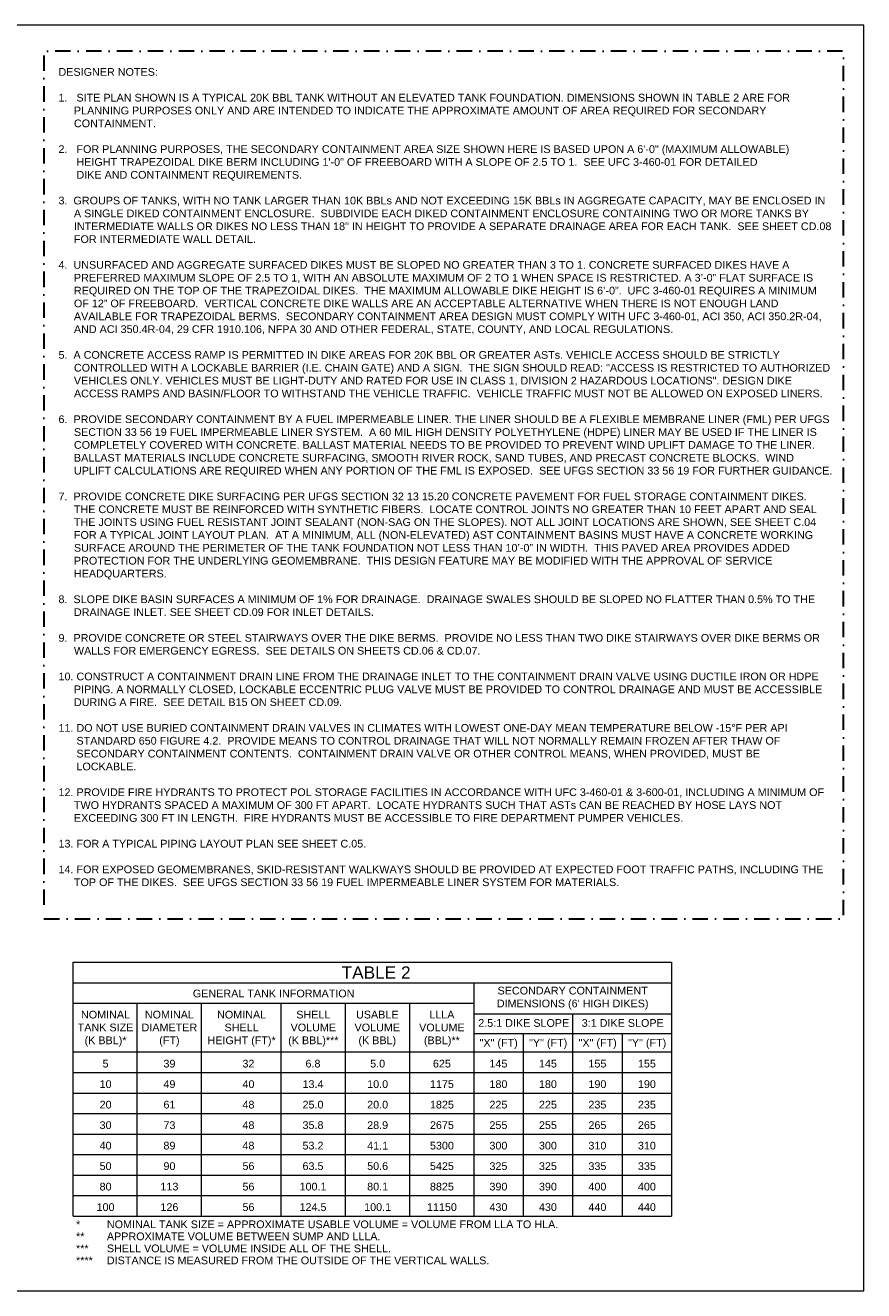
# Model space of a CAD drawing. Header units: feet. Extents: x -24674 to -17474, y 22058 to 26978.
# Tile 4 of 4: x -20735 to -17474, y 22058 to 26978. Entities that reach past the tile are written whole.
import ezdxf

# ---------------------------------------------------------------- set-up
doc = ezdxf.new("R2010")
doc.units = ezdxf.units.FT
doc.header["$MEASUREMENT"] = 0
doc.linetypes.add('( Dashdot )', pattern=[12.012, 6, -3, 0.012, -3])
for name, color, linetype, lineweight in [('G-ANNO-NOTE', 4, 'Continuous', 30), ('G-ANNO-SCHD', 2, 'Continuous', 0), ('G-ANNO-TEXT', 2, 'Continuous', 30)]:
    doc.layers.add(name, color=color, linetype=linetype, lineweight=lineweight)
doc.layers.add('G-ANNO-NPLT', color=2, linetype='Continuous', lineweight=0, plot=False)
doc.styles.add('Style-Arial', font='arial.ttf')

msp = doc.modelspace()

# ---------------------------------------------------------------- linework, layer by layer
at = {"layer": 'G-ANNO-NOTE', "linetype": '( Dashdot )', "ltscale": 10, "elevation": 66.892, "flags": 128}
msp.add_lwpolyline([(-20662.786, 23504.042), (-17553.347, 23504.042), (-17553.347, 26878.092), (-20662.786, 26878.092), (-20662.786, 25785.679), (-20662.786, 23504.042)], close=True, dxfattribs=at)
at = {"layer": 'G-ANNO-NPLT'}
msp.add_3dface([(-24674.191, 22058.229, 66.892), (-17474.191, 22058.229, 66.892), (-17474.191, 26978.229, 66.892), (-24674.191, 26978.229, 66.892)], dxfattribs=at)
at = {"layer": 'G-ANNO-SCHD'}
for p, q in [((-20549.67, 22348.16, 66.892), (-20549.67, 23334.997, 66.892)), ((-20549.67, 23334.997, 66.892), (-18221.26, 23334.997, 66.892)), ((-18221.26, 23334.997, 66.892), (-18221.26, 22348.16, 66.892)), ((-20549.67, 23255.304, 66.892), (-18221.26, 23255.304, 66.892)), ((-18991.348, 23255.304, 66.892), (-18991.348, 22348.16, 66.892)), ((-20549.67, 23175.611, 66.892), (-18991.348, 23175.611, 66.892)), ((-20301.265, 23175.611, 66.892), (-20301.265, 22348.16, 66.892)), ((-20051.262, 23175.611, 66.892), (-20051.262, 22348.16, 66.892)), ((-19741.358, 23175.611, 66.892), (-19741.358, 22348.16, 66.892)), ((-19491.354, 23175.611, 66.892), (-19491.354, 22348.16, 66.892)), ((-19241.351, 23175.611, 66.892), (-19241.351, 22348.16, 66.892)), ((-18991.348, 23134.958, 66.892), (-18221.26, 23134.958, 66.892)), ((-18606.304, 23134.958, 66.892), (-18606.304, 22348.16, 66.892)), ((-18991.348, 23057.704, 66.892), (-18221.26, 23057.704, 66.892)), ((-18798.826, 23057.704, 66.892), (-18798.826, 22348.16, 66.892)), ((-18413.782, 23057.704, 66.892), (-18413.782, 22348.16, 66.892)), ((-18221.26, 22985.704, 66.892), (-20549.67, 22985.704, 66.892)), ((-20549.67, 22906.011, 66.892), (-18221.26, 22906.011, 66.892)), ((-20549.67, 22826.318, 66.892), (-18221.26, 22826.318, 66.892)), ((-20549.67, 22746.625, 66.892), (-18221.26, 22746.625, 66.892)), ((-20549.67, 22666.932, 66.892), (-18221.26, 22666.932, 66.892)), ((-20549.67, 22587.239, 66.892), (-18221.26, 22587.239, 66.892)), ((-20549.67, 22507.546, 66.892), (-18221.26, 22507.546, 66.892)), ((-20549.67, 22427.853, 66.892), (-18221.26, 22427.853, 66.892)), ((-20549.67, 22348.16, 66.892), (-18221.26, 22348.16, 66.892))]:
    msp.add_line(p, q, dxfattribs=at)

# ---------------------------------------------------------------- texts
at = {"layer": 'G-ANNO-SCHD', "char_height": 30, "attachment_point": 2, "style": 'Style-Arial'}
for s, insert in [('{\\H1.6x;TABLE 2}', (-19370.866, 23319.202, 66.892)), ('GENERAL TANK INFORMATION', (-19769.389, 23228.812, 66.888)), ("SECONDARY CONTAINMENT\\PDIMENSIONS (6' HIGH DIKES)", (-18606.304, 23239.997, 66.892)), ('NOMINAL\\PTANK SIZE\\P(K BBL)*', (-20423.378, 23146.721, 66.892)), ('NOMINAL\\PDIAMETER\\P(FT)', (-20174.973, 23146.721, 66.892)), ('NOMINAL\\PSHELL\\PHEIGHT (FT)*', (-19894.037, 23146.698, 66.892)), ('SHELL\\PVOLUME\\P(K BBL)***', (-19615.087, 23146.698, 66.892)), ('USABLE\\PVOLUME\\P(K BBL)', (-19366.261, 23146.698, 66.892)), ('LLLA\\PVOLUME\\P(BBL)**', (-19115.059, 23146.721, 66.892)), ('2.5:1 DIKE SLOPE', (-18796.551, 23114.19, 66.888)), ('3:1 DIKE SLOPE', (-18411.507, 23114.19, 66.888)), ('"X" (FT)', (-18894.127, 23037.207, 66.888)), ('"Y" (FT)', (-18701.605, 23037.207, 66.888)), ('"X" (FT)', (-18509.083, 23037.207, 66.888)), ('"Y" (FT)', (-18316.561, 23037.207, 66.888))]:
    msp.add_mtext(s, dxfattribs=dict(at, insert=insert))
at = {"layer": 'G-ANNO-SCHD', "char_height": 30, "style": 'Style-Arial'}
for s, insert, attachment_point, line_spacing_factor in [('5', (-20423.193, 22940.858, 66.892), 5, 0.746446), ('39', (-20174.788, 22940.858, 66.892), 5, 0.746446), ('32', (-19867.395, 22940.858, 66.892), 5, 0.746446), ('6.8', (-19616.356, 22940.858, 66.892), 5, 0.749444), ('5.0', (-19364.877, 22940.858, 66.892), 5, 0.749444), ('625', (-19114.874, 22940.858, 66.892), 5, 0.749444), ('145', (-18895.087, 22940.858, 66.892), 5, 0.755476), ('145', (-18702.565, 22940.858, 66.892), 5, 0.755476), ('155', (-18510.043, 22940.858, 66.892), 5, 0.755476), ('155', (-18317.521, 22940.858, 66.892), 5, 0.755476), ('10', (-20423.193, 22861.165, 66.892), 5, 0.746446), ('49', (-20174.788, 22861.165, 66.892), 5, 0.746446), ('40', (-19867.395, 22861.165, 66.892), 5, 0.746446), ('13.4', (-19616.356, 22861.165, 66.892), 5, 0.749444), ('10.0', (-19364.877, 22861.165, 66.892), 5, 0.749444), ('1175', (-19114.874, 22861.165, 66.892), 5, 0.749444), ('180', (-18895.087, 22861.165, 66.892), 5, 0.755476), ('180', (-18702.565, 22861.165, 66.892), 5, 0.755476), ('190', (-18510.043, 22861.165, 66.892), 5, 0.755476), ('190', (-18317.521, 22861.165, 66.892), 5, 0.755476), ('20', (-20423.193, 22781.472, 66.892), 5, 0.746446), ('61', (-20174.788, 22781.472, 66.892), 5, 0.746446), ('48', (-19867.395, 22781.472, 66.892), 5, 0.746446), ('25.0', (-19616.356, 22781.472, 66.892), 5, 0.749444), ('20.0', (-19364.877, 22781.472, 66.892), 5, 0.749444), ('1825', (-19114.874, 22781.472, 66.892), 5, 0.749444), ('225', (-18895.087, 22781.472, 66.892), 5, 0.752454), ('225', (-18702.565, 22781.472, 66.892), 5, 0.755476), ('235', (-18510.043, 22781.472, 66.892), 5, 0.755476), ('235', (-18317.521, 22781.472, 66.892), 5, 0.755476), ('30', (-20423.193, 22701.779, 66.892), 5, 0.746446), ('73', (-20174.788, 22701.779, 66.892), 5, 0.746446), ('48', (-19867.395, 22701.779, 66.892), 5, 0.746446), ('35.8', (-19616.356, 22701.779, 66.892), 5, 0.749444), ('28.9', (-19364.877, 22701.779, 66.892), 5, 0.749444), ('2675', (-19114.874, 22701.779, 66.892), 5, 0.749444), ('255', (-18895.087, 22701.779, 66.892), 5, 0.752454), ('255', (-18702.565, 22701.779, 66.892), 5, 0.755476), ('265', (-18510.043, 22701.779, 66.892), 5, 0.755476), ('265', (-18317.521, 22701.779, 66.892), 5, 0.755476), ('40', (-20423.193, 22622.086, 66.892), 5, 0.746446), ('89', (-20174.788, 22622.086, 66.892), 5, 0.746446), ('48', (-19867.395, 22622.086, 66.892), 5, 0.746446), ('53.2', (-19616.356, 22622.086, 66.892), 5, 0.749444), ('41.1', (-19364.877, 22622.086, 66.892), 5, 0.749444), ('5300', (-19114.874, 22622.086, 66.892), 5, 0.749444), ('300', (-18895.087, 22622.086, 66.892), 5, 0.752454), ('300', (-18702.565, 22622.086, 66.892), 5, 0.755476), ('310', (-18510.043, 22622.086, 66.892), 5, 0.755476), ('310', (-18317.521, 22622.086, 66.892), 5, 0.755476), ('50', (-20423.193, 22542.393, 66.892), 5, 0.746446), ('90', (-20174.788, 22542.393, 66.892), 5, 0.746446), ('56', (-19867.395, 22542.393, 66.892), 5, 0.746446), ('63.5', (-19616.356, 22542.393, 66.892), 5, 0.749444), ('50.6', (-19364.877, 22542.393, 66.892), 5, 0.749444), ('5425', (-19114.874, 22542.393, 66.892), 5, 0.749444), ('325', (-18895.087, 22542.393, 66.892), 5, 0.752454), ('325', (-18702.565, 22542.393, 66.892), 5, 0.755476), ('335', (-18510.043, 22542.393, 66.892), 5, 0.755476), ('335', (-18317.521, 22542.393, 66.892), 5, 0.755476), ('80', (-20423.193, 22462.7, 66.892), 5, 0.746446), ('113', (-20174.788, 22462.7, 66.892), 5, 0.746446), ('56', (-19867.395, 22462.7, 66.892), 5, 0.746446), ('100.1', (-19616.356, 22462.7, 66.892), 5, 0.749444), ('80.1', (-19364.877, 22462.7, 66.892), 5, 0.749444), ('8825', (-19114.874, 22462.7, 66.892), 5, 0.749444), ('390', (-18895.087, 22462.7, 66.892), 5, 0.752454), ('390', (-18702.565, 22462.7, 66.892), 5, 0.755476), ('400', (-18510.043, 22462.7, 66.892), 5, 0.755476), ('400', (-18317.521, 22462.7, 66.892), 5, 0.755476), ('100', (-20423.193, 22383.007, 66.892), 5, 0.746446), ('126', (-20174.788, 22383.007, 66.892), 5, 0.746446), ('56', (-19867.395, 22383.007, 66.892), 5, 0.746446), ('124.5', (-19616.356, 22383.007, 66.892), 5, 0.749444), ('100.1', (-19364.877, 22383.007, 66.892), 5, 0.749444), ('11150', (-19114.874, 22383.007, 66.892), 5, 0.749444), ('430', (-18895.087, 22383.007, 66.892), 5, 0.752454), ('430', (-18702.565, 22383.007, 66.892), 5, 0.755476), ('440', (-18510.043, 22383.007, 66.892), 5, 0.755476), ('440', (-18317.521, 22383.007, 66.892), 5, 0.755476), ('*^INOMINAL TANK SIZE = APPROXIMATE USABLE VOLUME = VOLUME FROM LLA TO HLA.', (-20538.084, 22331.359, 66.892), 1, 0.752454), ('**^IAPPROXIMATE VOLUME BETWEEN SUMP AND LLLA.', (-20538.084, 22284.557, 66.892), 1, 0.752454), ('***^ISHELL VOLUME = VOLUME INSIDE ALL OF THE SHELL.', (-20538.084, 22237.756, 66.892), 1, 0.752454), ('****^IDISTANCE IS MEASURED FROM THE OUTSIDE OF THE VERTICAL WALLS.', (-20538.084, 22190.955, 66.892), 1, 0.755476)]:
    msp.add_mtext(s, dxfattribs=dict(at, insert=insert, attachment_point=attachment_point, line_spacing_factor=line_spacing_factor))
at = {"layer": 'G-ANNO-TEXT', "insert": (-20606.333, 26811.963, 66.892), "char_height": 30, "width": 3006.7217, "attachment_point": 1, "style": 'Style-Arial'}
msp.add_mtext('DESIGNER NOTES:\\P\\P\\pi-60,l60;1.   SITE PLAN SHOWN IS A TYPICAL 20K BBL TANK WITHOUT AN ELEVATED TANK FOUNDATION. DIMENSIONS SHOWN IN TABLE 2 ARE FOR PLANNING PURPOSES ONLY AND ARE INTENDED TO INDICATE THE APPROXIMATE AMOUNT OF AREA REQUIRED FOR SECONDARY CONTAINMENT.\\P\\pi0,l0;\\P2.   FOR PLANNING PURPOSES, THE SECONDARY CONTAINMENT AREA SIZE SHOWN HERE IS BASED UPON A 6\'-0" (MAXIMUM ALLOWABLE)\\P\\pi-60,l60;      HEIGHT TRAPEZOIDAL DIKE BERM INCLUDING 1\'-0" OF FREEBOARD WITH A SLOPE OF 2.5 TO 1.  SEE UFC 3-460-01 FOR DETAILED \\P\\pi0,l0;      DIKE AND CONTAINMENT REQUIREMENTS.\\P\\P\\pi-60,l60;3.  GROUPS OF TANKS, WITH NO TANK LARGER THAN 10K BBLs AND NOT EXCEEDING 15K BBLs IN AGGREGATE CAPACITY, MAY BE ENCLOSED IN A SINGLE DIKED CONTAINMENT ENCLOSURE.  SUBDIVIDE EACH DIKED CONTAINMENT ENCLOSURE CONTAINING TWO OR MORE TANKS BY INTERMEDIATE WALLS OR DIKES NO LESS THAN 18" IN HEIGHT TO PROVIDE A SEPARATE DRAINAGE AREA FOR EACH TANK.  SEE SHEET CD.08 FOR INTERMEDIATE WALL DETAIL.\\P\\pi0,l0;\\P\\pi-60,l60;4.  UNSURFACED AND AGGREGATE SURFACED DIKES MUST BE SLOPED NO GREATER THAN 3 TO 1. CONCRETE SURFACED DIKES HAVE A PREFERRED MAXIMUM SLOPE OF 2.5 TO 1, WITH AN ABSOLUTE MAXIMUM OF 2 TO 1 WHEN SPACE IS RESTRICTED. A 3’-0” FLAT SURFACE IS REQUIRED ON THE TOP OF THE TRAPEZOIDAL DIKES.  THE MAXIMUM ALLOWABLE DIKE HEIGHT IS 6’-0”.  UFC 3-460-01 REQUIRES A MINIMUM OF 12” OF FREEBOARD.  VERTICAL CONCRETE DIKE WALLS ARE AN ACCEPTABLE ALTERNATIVE WHEN THERE IS NOT ENOUGH LAND AVAILABLE FOR TRAPEZOIDAL BERMS.  SECONDARY CONTAINMENT AREA DESIGN MUST COMPLY WITH UFC 3-460-01, ACI 350, ACI 350.2R-04, AND ACI 350.4R-04, 29 CFR 1910.106, NFPA 30 AND OTHER FEDERAL, STATE, COUNTY, AND LOCAL REGULATIONS. \\P\\pi0,l0;\\P\\pi-60,l60;5.  A CONCRETE ACCESS RAMP IS PERMITTED IN DIKE AREAS FOR 20K BBL OR GREATER ASTs. VEHICLE ACCESS SHOULD BE STRICTLY CONTROLLED WITH A LOCKABLE BARRIER (I.E. CHAIN GATE) AND A SIGN.  THE SIGN SHOULD READ: "ACCESS IS RESTRICTED TO AUTHORIZED VEHICLES ONLY. VEHICLES MUST BE LIGHT-DUTY AND RATED FOR USE IN CLASS 1, DIVISION 2 HAZARDOUS LOCATIONS". DESIGN DIKE ACCESS RAMPS AND BASIN/FLOOR TO WITHSTAND THE VEHICLE TRAFFIC.  VEHICLE TRAFFIC MUST NOT BE ALLOWED ON EXPOSED LINERS.\\P\\pi0,l0;\\P\\pi-60,l60;6.  PROVIDE SECONDARY CONTAINMENT BY A FUEL IMPERMEABLE LINER. THE LINER SHOULD BE A FLEXIBLE MEMBRANE LINER (FML) PER UFGS SECTION 33 56 19 FUEL IMPERMEABLE LINER SYSTEM.  A 60 MIL HIGH DENSITY POLYETHYLENE (HDPE) LINER MAY BE USED IF THE LINER IS COMPLETELY COVERED WITH CONCRETE. BALLAST MATERIAL NEEDS TO BE PROVIDED TO PREVENT WIND UPLIFT DAMAGE TO THE LINER.  BALLAST MATERIALS INCLUDE CONCRETE SURFACING, SMOOTH RIVER ROCK, SAND TUBES, AND PRECAST CONCRETE BLOCKS.  WIND UPLIFT CALCULATIONS ARE REQUIRED WHEN ANY PORTION OF THE FML IS EXPOSED.  SEE UFGS SECTION 33 56 19 FOR FURTHER GUIDANCE.\\P\\pi0,l0;\\P\\pi-60,l60;7.  PROVIDE CONCRETE DIKE SURFACING PER UFGS SECTION 32 13 15.20 CONCRETE PAVEMENT FOR FUEL STORAGE CONTAINMENT DIKES.  THE CONCRETE MUST BE REINFORCED WITH SYNTHETIC FIBERS.  LOCATE CONTROL JOINTS NO GREATER THAN 10 FEET APART AND SEAL THE JOINTS USING FUEL RESISTANT JOINT SEALANT (NON-SAG ON THE SLOPES). NOT ALL JOINT LOCATIONS ARE SHOWN, SEE SHEET C.04 FOR A TYPICAL JOINT LAYOUT PLAN.  AT A MINIMUM, ALL (NON-ELEVATED) AST CONTAINMENT BASINS MUST HAVE A CONCRETE WORKING SURFACE AROUND THE PERIMETER OF THE TANK FOUNDATION NOT LESS THAN 10’-0” IN WIDTH.  THIS PAVED AREA PROVIDES ADDED PROTECTION FOR THE UNDERLYING GEOMEMBRANE.  THIS DESIGN FEATURE MAY BE MODIFIED WITH THE APPROVAL OF SERVICE HEADQUARTERS.\\P\\pi0,l0;\\P\\pi-60,l60;8.  SLOPE DIKE BASIN SURFACES A MINIMUM OF 1% FOR DRAINAGE.  DRAINAGE SWALES SHOULD BE SLOPED NO FLATTER THAN 0.5% TO THE DRAINAGE INLET. SEE SHEET CD.09 FOR INLET DETAILS.\\P\\pi0,l0;\\P\\pi-60,l60;9.  PROVIDE CONCRETE OR STEEL STAIRWAYS OVER THE DIKE BERMS.  PROVIDE NO LESS THAN TWO DIKE STAIRWAYS OVER DIKE BERMS OR WALLS FOR EMERGENCY EGRESS.  SEE DETAILS ON SHEETS CD.06 & CD.07.  \\P\\pi0,l0;\\P\\pi-60,l60;10. CONSTRUCT A CONTAINMENT DRAIN LINE FROM THE DRAINAGE INLET TO THE CONTAINMENT DRAIN VALVE USING DUCTILE IRON OR HDPE PIPING. A NORMALLY CLOSED, LOCKABLE ECCENTRIC PLUG VALVE MUST BE PROVIDED TO CONTROL DRAINAGE AND MUST BE ACCESSIBLE DURING A FIRE.  SEE DETAIL B15 ON SHEET CD.09.\\P\\pi0,l0;\\P11. DO NOT USE BURIED CONTAINMENT DRAIN VALVES IN CLIMATES WITH LOWEST ONE-DAY MEAN TEMPERATURE BELOW -15°F PER API\\P\\pi-60,l60;      STANDARD 650 FIGURE 4.2.  PROVIDE MEANS TO CONTROL DRAINAGE THAT WILL NOT NORMALLY REMAIN FROZEN AFTER THAW OF\\P\\pi0,l0;      SECONDARY CONTAINMENT CONTENTS.  CONTAINMENT DRAIN VALVE OR OTHER CONTROL MEANS, WHEN PROVIDED, MUST BE\\P      LOCKABLE.\\P\\P\\pi-60,l60;12. PROVIDE FIRE HYDRANTS TO PROTECT POL STORAGE FACILITIES IN ACCORDANCE WITH UFC 3-460-01 & 3-600-01, INCLUDING A MINIMUM OF TWO HYDRANTS SPACED A MAXIMUM OF 300 FT APART.  LOCATE HYDRANTS SUCH THAT ASTs CAN BE REACHED BY HOSE LAYS NOT EXCEEDING 300 FT IN LENGTH.  FIRE HYDRANTS MUST BE ACCESSIBLE TO FIRE DEPARTMENT PUMPER VEHICLES.\\P\\pi0,l0;\\P13. FOR A TYPICAL PIPING LAYOUT PLAN SEE SHEET C.05.\\P\\P\\pi-60,l60;14. FOR EXPOSED GEOMEMBRANES, SKID-RESISTANT WALKWAYS SHOULD BE PROVIDED AT EXPECTED FOOT TRAFFIC PATHS, INCLUDING THE TOP OF THE DIKES.  SEE UFGS SECTION 33 56 19 FUEL IMPERMEABLE LINER SYSTEM FOR MATERIALS.', dxfattribs=at)

doc.saveas('drawing.dxf')
